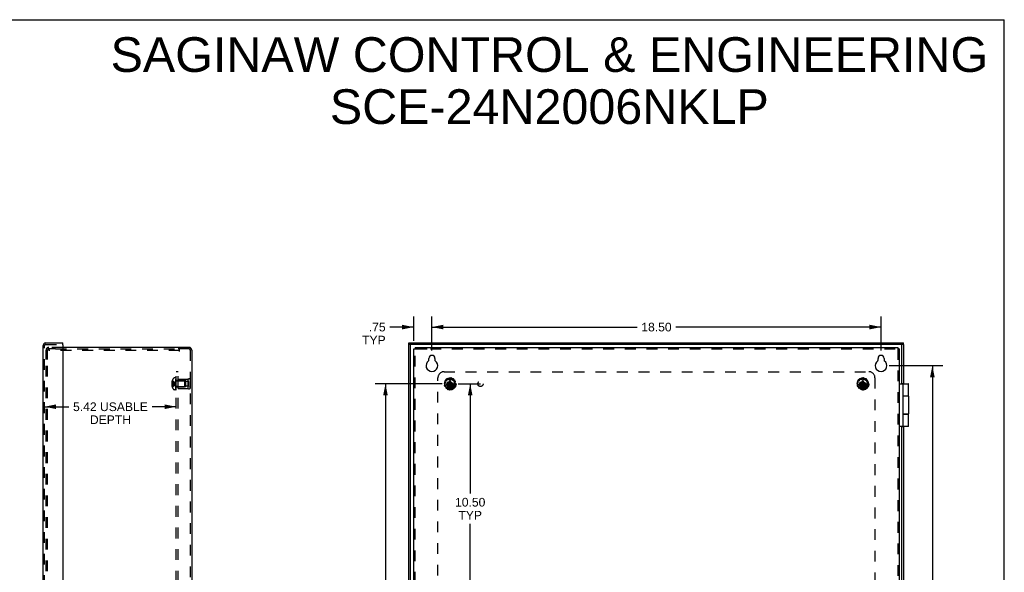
# Model space of a CAD drawing. Header units: inches. Extents: x 0 to 81, y 0 to 52.4.
# Tile 14 of 14: x 40.4 to 81, y 29.6 to 52.4. Entities that reach past the tile are written whole.
import ezdxf

# ---------------------------------------------------------------- set-up
doc = ezdxf.new("R2010")
doc.units = ezdxf.units.IN
doc.header["$LTSCALE"] = 4.452381
doc.header["$MEASUREMENT"] = 0
doc.linetypes.add('HIDDEN', pattern=[0.2, 0.1, -0.1])
doc.layers.get('0').update_dxf_attribs({"linetype": 'CONTINUOUS'})
for name, color, linetype in [('DEFAULT_2', 8, 'HIDDEN'), ('DIMENSIONS', 7, 'CONTINUOUS'), ('DOOR_ASSEMBLY', 7, 'CONTINUOUS'), ('SUBPANEL', 7, 'CONTINUOUS')]:
    doc.layers.add(name, color=color, linetype=linetype)
doc.styles.get("Standard").update_dxf_attribs({"font": 'arial.ttf'})
doc.dimstyles.new('DIMSTYLE_1', dxfattribs={"dimtxt": 0.357143, "dimasz": 0.47619, "dimexe": 0.09, "dimexo": 0.07, "dimgap": 0.0375, "dimtad": 0, "dimtih": 1, "dimtoh": 1, "dimzin": 4, "dimdsep": 46, "dimtxsty": 'Standard', "dimblk": '_FILLED', "dimblk1": '_FILLED', "dimblk2": '_FILLED', "dimcen": 0.09, "dimadec": 3, "dimazin": 1, "dimtfac": 1, "dimtdec": 3, "dimtofl": 0, "dimtmove": 0, "dimatfit": 3, "dimldrblk": '_FILLED', "dimfxl": 0, "dimtolj": 1, "dimtzin": 4, "dimarcsym": 0})

# ---------------------------------------------------------------- blocks, each defined once
blk = doc.blocks.new('_FILLED')
at = {"color": 0, "linetype": 'ByBlock'}
blk.add_solid([(0, 0), (-1, 0.2), (-1, -0.2)], dxfattribs=at)
blk = doc.blocks.new('*D6')
at = {"layer": 'DIMENSIONS', "color": 2, "linetype": 'Continuous'}
for p, q in [((57.376, 38.766), (57.376, 40.153)), ((75.876, 38.766), (75.876, 40.153)), ((57.376, 39.724), (65.824, 39.724)), ((75.876, 39.724), (67.429, 39.724))]:
    blk.add_line(p, q, dxfattribs=at)
at = {"layer": 'DIMENSIONS', "color": 2, "linetype": 'Continuous', "xscale": 0.4761904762, "yscale": 0.4761904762, "zscale": 0.4761904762, "rotation": 180}
blk.add_blockref('_FILLED', (57.376, 39.724), dxfattribs=at)
at = {"layer": 'DIMENSIONS', "color": 2, "linetype": 'Continuous', "xscale": 0.4761904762, "yscale": 0.4761904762, "zscale": 0.4761904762}
blk.add_blockref('_FILLED', (75.876, 39.724), dxfattribs=at)
at = {"layer": 'DIMENSIONS', "color": 2, "linetype": 'Continuous', "insert": (66.626, 39.903), "char_height": 0.3571, "width": 1.24801, "attachment_point": 2, "line_spacing_factor": 0.9}
blk.add_mtext('18.50', dxfattribs=at)
blk = doc.blocks.new('*D7')
at = {"layer": 'DIMENSIONS', "color": 2, "linetype": 'Continuous'}
for p, q in [((76.21, 38.136), (78.419, 38.136)), ((77.99, 38.136), (77.99, 27.243)), ((77.99, 15.636), (77.99, 26.529)), ((76.21, 15.636), (78.419, 15.636))]:
    blk.add_line(p, q, dxfattribs=at)
at = {"layer": 'DIMENSIONS', "color": 2, "linetype": 'Continuous', "xscale": 0.4761904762, "yscale": 0.4761904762, "zscale": 0.4761904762}
for p, rotation in [((77.99, 38.136), 90), ((77.99, 15.636), 270)]:
    blk.add_blockref('_FILLED', p, dxfattribs=dict(at, rotation=rotation))
at = {"layer": 'DIMENSIONS', "color": 2, "linetype": 'Continuous', "insert": (77.99, 27.065), "char_height": 0.3571, "width": 1.24801, "attachment_point": 2, "line_spacing_factor": 0.9}
blk.add_mtext('22.50', dxfattribs=at)
blk = doc.blocks.new('*D10')
at = {"layer": 'DIMENSIONS', "color": 2, "linetype": 'Continuous'}
for p, q in [((56.626, 39.159), (56.626, 40.153)), ((57.376, 38.766), (57.376, 40.153)), ((56.626, 39.724), (55.65, 39.724)), ((57.376, 39.724), (58.329, 39.724))]:
    blk.add_line(p, q, dxfattribs=at)
at = {"layer": 'DIMENSIONS', "color": 2, "linetype": 'Continuous', "xscale": 0.4761904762, "yscale": 0.4761904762, "zscale": 0.4761904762}
blk.add_blockref('_FILLED', (56.626, 39.724), dxfattribs=at)
at = {"layer": 'DIMENSIONS', "color": 2, "linetype": 'Continuous', "xscale": 0.4761904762, "yscale": 0.4761904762, "zscale": 0.4761904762, "rotation": 180}
blk.add_blockref('_FILLED', (57.376, 39.724), dxfattribs=at)
at = {"layer": 'DIMENSIONS', "color": 2, "linetype": 'Continuous', "insert": (55.471, 39.903), "char_height": 0.3571, "width": 0.96787, "attachment_point": 3, "line_spacing_factor": 0.9}
blk.add_mtext('.75\\PTYP', dxfattribs=at)
blk = doc.blocks.new('*D13')
at = {"layer": 'DIMENSIONS', "color": 2, "linetype": 'Continuous'}
for p, q in [((41.424, 36.444), (42.421, 36.444)), ((46.848, 36.444), (45.851, 36.444))]:
    blk.add_line(p, q, dxfattribs=at)
at = {"layer": 'DIMENSIONS', "color": 2, "linetype": 'Continuous', "xscale": 0.4761904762, "yscale": 0.4761904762, "zscale": 0.4761904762, "rotation": 180}
blk.add_blockref('_FILLED', (41.424, 36.444), dxfattribs=at)
at = {"layer": 'DIMENSIONS', "color": 2, "linetype": 'Continuous', "xscale": 0.4761904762, "yscale": 0.4761904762, "zscale": 0.4761904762}
blk.add_blockref('_FILLED', (46.848, 36.444), dxfattribs=at)
at = {"layer": 'DIMENSIONS', "color": 2, "linetype": 'Continuous', "insert": (44.136, 36.622), "char_height": 0.35714, "width": 3.07355, "attachment_point": 2, "line_spacing_factor": 0.9}
blk.add_mtext('5.42 USABLE\\PDEPTH', dxfattribs=at)
blk = doc.blocks.new('*D15')
at = {"layer": 'DIMENSIONS', "color": 2, "linetype": 'Continuous'}
for p, q in [((58.46, 37.386), (59.383, 37.386)), ((58.954, 37.386), (58.954, 32.87)), ((58.954, 26.886), (58.954, 31.62)), ((58.46, 26.886), (59.383, 26.886))]:
    blk.add_line(p, q, dxfattribs=at)
at = {"layer": 'DIMENSIONS', "color": 2, "linetype": 'Continuous', "xscale": 0.4761904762, "yscale": 0.4761904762, "zscale": 0.4761904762}
for p, rotation in [((58.954, 37.386), 90), ((58.954, 26.886), 270)]:
    blk.add_blockref('_FILLED', p, dxfattribs=dict(at, rotation=rotation))
at = {"layer": 'DIMENSIONS', "color": 2, "linetype": 'Continuous', "insert": (58.954, 32.691), "char_height": 0.3571, "width": 1.24801, "attachment_point": 2, "line_spacing_factor": 0.9}
blk.add_mtext('10.50\\PTYP', dxfattribs=at)
blk = doc.blocks.new('*D16')
at = {"layer": 'DIMENSIONS', "color": 2, "linetype": 'Continuous'}
for p, q in [((57.793, 37.386), (55.034, 37.386)), ((55.463, 37.386), (55.463, 27.243)), ((55.463, 16.386), (55.463, 26.529)), ((57.793, 16.386), (55.034, 16.386))]:
    blk.add_line(p, q, dxfattribs=at)
at = {"layer": 'DIMENSIONS', "color": 2, "linetype": 'Continuous', "xscale": 0.4761904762, "yscale": 0.4761904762, "zscale": 0.4761904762}
for p, rotation in [((55.463, 37.386), 90), ((55.463, 16.386), 270)]:
    blk.add_blockref('_FILLED', p, dxfattribs=dict(at, rotation=rotation))
at = {"layer": 'DIMENSIONS', "color": 2, "linetype": 'Continuous', "insert": (55.463, 27.065), "char_height": 0.3571, "width": 1.24801, "attachment_point": 2, "line_spacing_factor": 0.9}
blk.add_mtext('21.00', dxfattribs=at)

msp = doc.modelspace()

# ---------------------------------------------------------------- linework, layer by layer
at = {"color": 7, "linetype": 'Continuous'}
for p, q in [((0, 52.381), (80.952, 52.381)), ((80.952, 0), (80.952, 52.381)), ((56.626, 38.826), (56.686, 38.826)), ((56.686, 38.886), (56.686, 38.826)), ((76.566, 38.886), (76.566, 38.826)), ((76.626, 38.826), (76.566, 38.826))]:
    msp.add_line(p, q, dxfattribs=at)
at = {"color": 3, "linetype": 'Continuous'}
for p, q in [((47.371, 38.886), (42.174, 38.886)), ((47.483, 38.774), (47.483, 14.998)), ((56.626, 14.946), (56.626, 38.826)), ((56.686, 38.886), (76.566, 38.886)), ((76.626, 38.826), (76.626, 14.946)), ((57.251, 38.352), (57.251, 38.433)), ((57.501, 38.433), (57.501, 38.352)), ((75.751, 38.352), (75.751, 38.433)), ((76.001, 38.433), (76.001, 38.352))]:
    msp.add_line(p, q, dxfattribs=at)
for centre, radius, start, end in [((47.371, 38.774), 0.112, 0, 90), ((57.376, 38.433), 0.125, 0, 180), ((75.876, 38.433), 0.125, 0, 180), ((57.376, 38.136), 0.24, 123.8964, 56.1036), ((57.231, 38.352), 0.02, 303.8964, 360), ((57.521, 38.352), 0.02, 180, 236.1036), ((75.876, 38.136), 0.24, 123.8964, 56.1036), ((75.731, 38.352), 0.02, 303.8964, 360), ((76.021, 38.352), 0.02, 180, 236.1036)]:
    msp.add_arc(centre, radius, start, end, dxfattribs=at)
at = {"layer": 'DEFAULT_2', "color": 8, "linetype": 'HIDDEN'}
for p, q in [((41.483, 38.386), (41.483, 38.774)), ((41.543, 38.386), (41.543, 38.774)), ((42.174, 38.886), (41.595, 38.886)), ((41.879, 38.826), (41.595, 38.826)), ((41.603, 38.826), (41.603, 38.766)), ((46.983, 38.766), (41.603, 38.766)), ((41.879, 38.826), (46.92, 38.826)), ((46.983, 38.826), (46.92, 38.826)), ((46.983, 38.714), (46.983, 38.826)), ((47.371, 38.826), (46.983, 38.826)), ((47.423, 38.774), (47.423, 14.998)), ((56.686, 14.946), (56.686, 38.826)), ((56.686, 38.826), (56.738, 38.826)), ((56.738, 38.826), (57.313, 38.826)), ((57.313, 38.826), (76.566, 38.826)), ((76.566, 38.826), (76.566, 14.946)), ((41.483, 15.426), (41.483, 38.346)), ((41.543, 15.426), (41.543, 38.346)), ((46.682, 37.436), (46.66, 37.436)), ((46.682, 37.336), (46.66, 37.336)), ((46.682, 37.49), (46.669, 37.49)), ((46.682, 37.404), (46.669, 37.404)), ((46.682, 37.368), (46.669, 37.368)), ((46.682, 37.525), (46.682, 37.526)), ((46.682, 37.526), (46.682, 37.526)), ((46.682, 37.525), (46.682, 37.404)), ((46.682, 37.401), (46.682, 37.404)), ((46.682, 37.404), (46.682, 37.404)), ((46.682, 37.404), (46.711, 37.401)), ((46.682, 37.368), (46.682, 37.371)), ((46.682, 37.368), (46.682, 37.247)), ((46.682, 37.368), (46.682, 37.368)), ((46.711, 37.401), (46.739, 37.399)), ((46.828, 37.632), (46.767, 37.632)), ((46.818, 37.383), (46.843, 37.386)), ((46.818, 37.383), (46.843, 37.386)), ((46.828, 37.14), (46.828, 37.632)), ((46.833, 37.14), (46.833, 37.629)), ((46.848, 37.629), (46.833, 37.629)), ((46.848, 37.594), (46.833, 37.594)), ((46.848, 37.587), (46.833, 37.587)), ((46.848, 37.565), (46.833, 37.565)), ((46.848, 37.524), (46.833, 37.524)), ((46.848, 37.51), (46.833, 37.51)), ((46.848, 37.433), (46.833, 37.433)), ((46.848, 37.432), (46.833, 37.432)), ((46.848, 37.14), (46.848, 37.629)), ((46.865, 37.51), (47.193, 37.51)), ((46.923, 37.198), (46.923, 37.574)), ((46.923, 37.574), (47.323, 37.574)), ((47.235, 37.511), (46.923, 37.511)), ((47.193, 37.51), (47.193, 37.262)), ((47.203, 37.5), (47.193, 37.51)), ((47.203, 37.272), (47.203, 37.5)), ((47.235, 37.261), (47.235, 37.511)), ((47.36, 37.487), (47.235, 37.487)), ((47.323, 37.574), (47.323, 37.198)), ((47.36, 37.284), (47.36, 37.487)), ((47.423, 37.574), (47.423, 37.486)), ((47.423, 37.574), (47.423, 37.198)), ((57.917, 37.384), (57.889, 37.389)), ((57.893, 37.433), (57.922, 37.432)), ((57.895, 37.334), (57.921, 37.345)), ((57.934, 37.469), (57.911, 37.485)), ((57.927, 37.355), (57.925, 37.375)), ((57.932, 37.439), (57.938, 37.458)), ((57.933, 37.523), (57.958, 37.511)), ((57.985, 37.54), (57.969, 37.564)), ((57.97, 37.513), (57.984, 37.528)), ((57.986, 37.404), (58.267, 37.368)), ((57.986, 37.368), (58.267, 37.404)), ((57.987, 37.404), (57.986, 37.404)), ((57.986, 37.368), (57.987, 37.368)), ((58.022, 37.404), (57.987, 37.404)), ((57.987, 37.368), (58.022, 37.368)), ((58.005, 37.59), (58.024, 37.568)), ((58.077, 37.436), (58.022, 37.404)), ((58.022, 37.404), (58.231, 37.368)), ((58.022, 37.368), (58.231, 37.404)), ((58.022, 37.368), (58.077, 37.336)), ((58.035, 37.566), (58.054, 37.574)), ((58.059, 37.584), (58.056, 37.613)), ((58.108, 37.49), (58.077, 37.436)), ((58.077, 37.336), (58.176, 37.436)), ((58.077, 37.436), (58.176, 37.336)), ((58.077, 37.336), (58.108, 37.281)), ((58.099, 37.622), (58.107, 37.594)), ((58.108, 37.246), (58.144, 37.526)), ((58.108, 37.526), (58.108, 37.525)), ((58.144, 37.246), (58.108, 37.526)), ((58.108, 37.525), (58.108, 37.49)), ((58.108, 37.281), (58.144, 37.49)), ((58.144, 37.281), (58.108, 37.49)), ((58.116, 37.587), (58.136, 37.587)), ((58.144, 37.525), (58.144, 37.526)), ((58.144, 37.49), (58.144, 37.525)), ((58.176, 37.436), (58.144, 37.49)), ((58.144, 37.281), (58.176, 37.336)), ((58.146, 37.594), (58.154, 37.622)), ((58.231, 37.404), (58.176, 37.436)), ((58.176, 37.336), (58.231, 37.368)), ((58.197, 37.613), (58.193, 37.584)), ((58.199, 37.574), (58.217, 37.566)), ((58.229, 37.568), (58.247, 37.59)), ((58.266, 37.404), (58.231, 37.404)), ((58.231, 37.368), (58.266, 37.368)), ((58.267, 37.404), (58.266, 37.404)), ((58.266, 37.368), (58.267, 37.368)), ((58.283, 37.564), (58.268, 37.54)), ((58.269, 37.528), (58.282, 37.513)), ((58.294, 37.511), (58.32, 37.523)), ((58.314, 37.458), (58.321, 37.439)), ((58.342, 37.485), (58.318, 37.469)), ((58.327, 37.375), (58.325, 37.355)), ((58.33, 37.432), (58.359, 37.433)), ((58.331, 37.345), (58.358, 37.334)), ((58.364, 37.389), (58.335, 37.384)), ((74.917, 37.384), (74.889, 37.389)), ((74.893, 37.433), (74.922, 37.432)), ((74.895, 37.334), (74.921, 37.345)), ((74.934, 37.469), (74.911, 37.485)), ((74.927, 37.355), (74.925, 37.375)), ((74.932, 37.439), (74.938, 37.458)), ((74.933, 37.523), (74.958, 37.511)), ((74.985, 37.54), (74.969, 37.564)), ((74.97, 37.513), (74.984, 37.528)), ((74.986, 37.368), (75.267, 37.404)), ((74.987, 37.404), (74.986, 37.404)), ((74.986, 37.404), (75.267, 37.368)), ((74.986, 37.368), (74.987, 37.368)), ((75.022, 37.404), (74.987, 37.404)), ((74.987, 37.368), (75.022, 37.368)), ((75.005, 37.59), (75.024, 37.568)), ((75.077, 37.436), (75.022, 37.404)), ((75.022, 37.368), (75.231, 37.404)), ((75.022, 37.404), (75.231, 37.368)), ((75.022, 37.368), (75.077, 37.336)), ((75.035, 37.566), (75.054, 37.574)), ((75.059, 37.584), (75.056, 37.613)), ((75.108, 37.49), (75.077, 37.436)), ((75.077, 37.336), (75.176, 37.436)), ((75.077, 37.436), (75.176, 37.336)), ((75.077, 37.336), (75.108, 37.281)), ((75.099, 37.622), (75.107, 37.594)), ((75.108, 37.246), (75.144, 37.526)), ((75.108, 37.526), (75.108, 37.525)), ((75.144, 37.246), (75.108, 37.526)), ((75.108, 37.525), (75.108, 37.49)), ((75.108, 37.281), (75.144, 37.49)), ((75.144, 37.281), (75.108, 37.49)), ((75.116, 37.587), (75.136, 37.587)), ((75.144, 37.525), (75.144, 37.526)), ((75.144, 37.49), (75.144, 37.525)), ((75.176, 37.436), (75.144, 37.49)), ((75.144, 37.281), (75.176, 37.336)), ((75.146, 37.594), (75.154, 37.622)), ((75.231, 37.404), (75.176, 37.436)), ((75.176, 37.336), (75.231, 37.368)), ((75.197, 37.613), (75.193, 37.584)), ((75.199, 37.574), (75.217, 37.566)), ((75.229, 37.568), (75.247, 37.59)), ((75.266, 37.404), (75.231, 37.404)), ((75.231, 37.368), (75.266, 37.368)), ((75.267, 37.404), (75.266, 37.404)), ((75.266, 37.368), (75.267, 37.368)), ((75.283, 37.564), (75.268, 37.54)), ((75.269, 37.528), (75.282, 37.513)), ((75.294, 37.511), (75.32, 37.523)), ((75.314, 37.458), (75.321, 37.439)), ((75.342, 37.485), (75.318, 37.469)), ((75.327, 37.375), (75.325, 37.355)), ((75.33, 37.432), (75.359, 37.433)), ((75.331, 37.345), (75.358, 37.334)), ((75.364, 37.389), (75.335, 37.384)), ((46.682, 37.281), (46.669, 37.281)), ((46.682, 37.247), (46.682, 37.246)), ((46.682, 37.246), (46.682, 37.245)), ((46.828, 37.14), (46.767, 37.14)), ((46.848, 37.299), (46.833, 37.299)), ((46.848, 37.292), (46.833, 37.292)), ((46.848, 37.231), (46.833, 37.231)), ((46.848, 37.209), (46.833, 37.209)), ((46.848, 37.192), (46.833, 37.192)), ((46.848, 37.156), (46.833, 37.156)), ((46.833, 37.14), (46.848, 37.14)), ((46.865, 37.262), (47.193, 37.262)), ((47.235, 37.261), (46.923, 37.261)), ((46.923, 37.198), (47.323, 37.198)), ((47.203, 37.272), (47.193, 37.262)), ((47.36, 37.284), (47.235, 37.284)), ((47.423, 37.198), (47.423, 37.286)), ((57.936, 37.299), (57.908, 37.292)), ((57.936, 37.244), (57.956, 37.265)), ((57.957, 37.277), (57.947, 37.294)), ((57.988, 37.229), (57.965, 37.211)), ((58.016, 37.217), (58, 37.229)), ((58.01, 37.179), (58.02, 37.206)), ((58.064, 37.186), (58.05, 37.161)), ((58.094, 37.187), (58.075, 37.191)), ((58.104, 37.15), (58.102, 37.178)), ((58.108, 37.281), (58.108, 37.247)), ((58.108, 37.247), (58.108, 37.246)), ((58.144, 37.247), (58.144, 37.281)), ((58.144, 37.246), (58.144, 37.247)), ((58.15, 37.178), (58.148, 37.15)), ((58.178, 37.191), (58.158, 37.187)), ((58.202, 37.161), (58.189, 37.186)), ((58.233, 37.206), (58.243, 37.179)), ((58.253, 37.229), (58.236, 37.217)), ((58.287, 37.211), (58.265, 37.229)), ((58.305, 37.294), (58.295, 37.277)), ((58.297, 37.265), (58.317, 37.244)), ((58.344, 37.292), (58.316, 37.299)), ((74.936, 37.299), (74.908, 37.292)), ((74.936, 37.244), (74.956, 37.265)), ((74.957, 37.277), (74.947, 37.294)), ((74.988, 37.229), (74.965, 37.211)), ((75.016, 37.217), (75, 37.229)), ((75.01, 37.179), (75.02, 37.206)), ((75.064, 37.186), (75.05, 37.161)), ((75.094, 37.187), (75.075, 37.191)), ((75.104, 37.15), (75.102, 37.178)), ((75.108, 37.281), (75.108, 37.247)), ((75.108, 37.247), (75.108, 37.246)), ((75.144, 37.247), (75.144, 37.281)), ((75.144, 37.246), (75.144, 37.247)), ((75.15, 37.178), (75.148, 37.15)), ((75.178, 37.191), (75.158, 37.187)), ((75.202, 37.161), (75.189, 37.186)), ((75.233, 37.206), (75.243, 37.179)), ((75.253, 37.229), (75.236, 37.217)), ((75.287, 37.211), (75.265, 37.229)), ((75.305, 37.294), (75.295, 37.277)), ((75.297, 37.265), (75.317, 37.244)), ((75.344, 37.292), (75.316, 37.299))]:
    msp.add_line(p, q, dxfattribs=at)
for points in [[(46.669, 37.49), (46.667, 37.483), (46.666, 37.476), (46.664, 37.47), (46.663, 37.463), (46.662, 37.456), (46.661, 37.449), (46.661, 37.442), (46.66, 37.436)], [(46.66, 37.436), (46.66, 37.433), (46.661, 37.43), (46.662, 37.427), (46.662, 37.424), (46.663, 37.421), (46.664, 37.417), (46.665, 37.414), (46.666, 37.411), (46.668, 37.408), (46.669, 37.404)], [(46.669, 37.368), (46.668, 37.364), (46.666, 37.361), (46.665, 37.358), (46.664, 37.354), (46.663, 37.351), (46.662, 37.348), (46.662, 37.345), (46.661, 37.342), (46.66, 37.339), (46.66, 37.336)], [(46.66, 37.336), (46.661, 37.33), (46.661, 37.323), (46.662, 37.316), (46.663, 37.309), (46.664, 37.302), (46.666, 37.296), (46.667, 37.289), (46.669, 37.281)], [(46.682, 37.526), (46.711, 37.507), (46.739, 37.485), (46.767, 37.463), (46.793, 37.439), (46.818, 37.413), (46.843, 37.386)], [(46.682, 37.49), (46.711, 37.476), (46.739, 37.46), (46.766, 37.443), (46.793, 37.425), (46.818, 37.406), (46.843, 37.386)], [(46.682, 37.436), (46.711, 37.429), (46.739, 37.421), (46.766, 37.413), (46.793, 37.405), (46.818, 37.396), (46.843, 37.386)], [(46.682, 37.404), (46.682, 37.401), (46.682, 37.398), (46.682, 37.395), (46.682, 37.392), (46.682, 37.389), (46.682, 37.386)], [(46.682, 37.392), (46.682, 37.395), (46.682, 37.398)], [(46.682, 37.281), (46.711, 37.296), (46.739, 37.312), (46.766, 37.329), (46.793, 37.347), (46.818, 37.366), (46.843, 37.386)], [(46.682, 37.246), (46.711, 37.265), (46.739, 37.287), (46.767, 37.309), (46.793, 37.333), (46.818, 37.359), (46.843, 37.386)], [(46.682, 37.386), (46.682, 37.383), (46.682, 37.38), (46.682, 37.377), (46.682, 37.374), (46.682, 37.371), (46.682, 37.368)], [(46.682, 37.336), (46.711, 37.343), (46.739, 37.351), (46.766, 37.359), (46.793, 37.367), (46.818, 37.376), (46.843, 37.386)], [(46.682, 37.368), (46.711, 37.371), (46.739, 37.373), (46.766, 37.376), (46.793, 37.379), (46.818, 37.383)], [(46.682, 37.374), (46.682, 37.377), (46.682, 37.38)], [(46.682, 37.368), (46.711, 37.371), (46.739, 37.373), (46.767, 37.376), (46.793, 37.379)], [(46.739, 37.399), (46.767, 37.396), (46.793, 37.393), (46.818, 37.389)], [(46.766, 37.396), (46.793, 37.393), (46.818, 37.389), (46.843, 37.386)], [(57.986, 37.404), (57.986, 37.401), (57.986, 37.398), (57.986, 37.395), (57.986, 37.392), (57.986, 37.389), (57.986, 37.386)], [(57.986, 37.386), (57.986, 37.383), (57.986, 37.38), (57.986, 37.377), (57.986, 37.374), (57.986, 37.371), (57.986, 37.368)], [(58.144, 37.526), (58.138, 37.526), (58.132, 37.526), (58.126, 37.526), (58.12, 37.526), (58.114, 37.526), (58.108, 37.526)], [(58.267, 37.386), (58.267, 37.389), (58.267, 37.392), (58.267, 37.395), (58.267, 37.398), (58.267, 37.401), (58.267, 37.404)], [(58.267, 37.368), (58.267, 37.371), (58.267, 37.374), (58.267, 37.377), (58.267, 37.38), (58.267, 37.383), (58.267, 37.386)], [(74.986, 37.404), (74.986, 37.401), (74.986, 37.398), (74.986, 37.395), (74.986, 37.392), (74.986, 37.389), (74.986, 37.386)], [(74.986, 37.386), (74.986, 37.383), (74.986, 37.38), (74.986, 37.377), (74.986, 37.374), (74.986, 37.371), (74.986, 37.368)], [(75.144, 37.526), (75.138, 37.526), (75.132, 37.526), (75.126, 37.526), (75.12, 37.526), (75.114, 37.526), (75.108, 37.526)], [(75.267, 37.386), (75.267, 37.389), (75.267, 37.392), (75.267, 37.395), (75.267, 37.398), (75.267, 37.401), (75.267, 37.404)], [(75.267, 37.368), (75.267, 37.371), (75.267, 37.374), (75.267, 37.377), (75.267, 37.38), (75.267, 37.383), (75.267, 37.386)], [(58.108, 37.246), (58.114, 37.246), (58.12, 37.246), (58.126, 37.245), (58.132, 37.246), (58.138, 37.246), (58.144, 37.246)], [(75.108, 37.246), (75.114, 37.246), (75.12, 37.246), (75.126, 37.245), (75.132, 37.246), (75.138, 37.246), (75.144, 37.246)]]:
    msp.add_lwpolyline(points, dxfattribs=at)
for centre, radius in [((58.126, 37.386), 0.246), ((58.126, 37.386), 0.201), ((58.126, 37.386), 0.188), ((58.126, 37.386), 0.143), ((58.126, 37.386), 0.128), ((58.126, 37.386), 0.125), ((58.126, 37.386), 0.124), ((58.126, 37.386), 0.114), ((58.126, 37.386), 0.102), ((58.126, 37.386), 0.1), ((75.126, 37.386), 0.246), ((75.126, 37.386), 0.201), ((75.126, 37.386), 0.188), ((75.126, 37.386), 0.143), ((75.126, 37.386), 0.128), ((75.126, 37.386), 0.125), ((75.126, 37.386), 0.124), ((75.126, 37.386), 0.114), ((75.126, 37.386), 0.102), ((75.126, 37.386), 0.1)]:
    msp.add_circle(centre, radius, dxfattribs=at)
for centre, radius, start, end in [((41.595, 38.774), 0.112, 90, 180), ((41.595, 38.774), 0.052, 90, 180), ((47.371, 38.774), 0.052, 0, 90), ((47.01, 37.386), 0.357, 156.9983, 162.9593), ((47.01, 37.386), 0.357, 139.0666, 156.8097), ((46.767, 37.597), 0.035, 90, 139.0666), ((46.865, 37.547), 0.0372, 180, 210.0497), ((46.865, 37.547), 0.0372, 242.4601, 270), ((47.373, 37.487), 0.1, 60.0508, 119.9492), ((57.891, 37.399), 0.01, 176.9326, 259.8493), ((57.893, 37.423), 0.01, 88.1507, 171.0674), ((57.898, 37.325), 0.01, 112.1507, 195.0674), ((57.916, 37.493), 0.01, 152.9326, 235.8493), ((57.915, 37.374), 0.01, 6, 79.8493), ((57.928, 37.514), 0.01, 64.1507, 147.0674), ((57.917, 37.354), 0.01, 292.1507, 6), ((57.923, 37.442), 0.01, 268.1507, 342), ((57.929, 37.461), 0.01, 342, 55.8493), ((57.963, 37.52), 0.01, 244.1507, 318), ((57.978, 37.57), 0.01, 128.9326, 211.8493), ((57.976, 37.535), 0.01, 318, 31.8493), ((57.998, 37.584), 0.01, 40.1507, 123.0674), ((58.031, 37.575), 0.01, 220.1507, 294), ((58.05, 37.583), 0.01, 294, 7.8493), ((58.065, 37.614), 0.01, 104.9326, 187.8493), ((58.089, 37.619), 0.01, 16.1507, 99.0674), ((58.116, 37.597), 0.01, 196.1507, 270), ((58.136, 37.597), 0.01, 270, 343.8493), ((58.163, 37.619), 0.01, 80.9326, 163.8493), ((58.187, 37.614), 0.01, 352.1507, 75.0674), ((58.203, 37.583), 0.01, 172.1507, 246), ((58.221, 37.575), 0.01, 246, 319.8493), ((58.255, 37.584), 0.01, 56.9326, 139.8493), ((58.276, 37.535), 0.01, 148.1507, 222), ((58.275, 37.57), 0.01, 328.1507, 51.0674), ((58.29, 37.52), 0.01, 222, 295.8493), ((58.324, 37.461), 0.01, 124.1507, 198), ((58.324, 37.514), 0.01, 32.9326, 115.8493), ((58.33, 37.442), 0.01, 198, 271.8493), ((58.335, 37.354), 0.01, 174, 247.8493), ((58.337, 37.374), 0.01, 100.1507, 174), ((58.336, 37.493), 0.01, 304.1507, 27.0674), ((58.354, 37.325), 0.01, 344.9326, 67.8493), ((58.359, 37.423), 0.01, 8.9326, 91.8493), ((58.362, 37.399), 0.01, 280.1507, 3.0674), ((74.891, 37.399), 0.01, 176.9326, 259.8493), ((74.893, 37.423), 0.01, 88.1507, 171.0674), ((74.898, 37.325), 0.01, 112.1507, 195.0674), ((74.916, 37.493), 0.01, 152.9326, 235.8493), ((74.915, 37.374), 0.01, 6, 79.8493), ((74.928, 37.514), 0.01, 64.1507, 147.0674), ((74.917, 37.354), 0.01, 292.1507, 6), ((74.923, 37.442), 0.01, 268.1507, 342), ((74.929, 37.461), 0.01, 342, 55.8493), ((74.963, 37.52), 0.01, 244.1507, 318), ((74.978, 37.57), 0.01, 128.9326, 211.8493), ((74.976, 37.535), 0.01, 318, 31.8493), ((74.998, 37.584), 0.01, 40.1507, 123.0674), ((75.031, 37.575), 0.01, 220.1507, 294), ((75.05, 37.583), 0.01, 294, 7.8493), ((75.065, 37.614), 0.01, 104.9326, 187.8493), ((75.089, 37.619), 0.01, 16.1507, 99.0674), ((75.116, 37.597), 0.01, 196.1507, 270), ((75.136, 37.597), 0.01, 270, 343.8493), ((75.163, 37.619), 0.01, 80.9326, 163.8493), ((75.187, 37.614), 0.01, 352.1507, 75.0674), ((75.203, 37.583), 0.01, 172.1507, 246), ((75.221, 37.575), 0.01, 246, 319.8493), ((75.255, 37.584), 0.01, 56.9326, 139.8493), ((75.276, 37.535), 0.01, 148.1507, 222), ((75.275, 37.57), 0.01, 328.1507, 51.0674), ((75.29, 37.52), 0.01, 222, 295.8493), ((75.324, 37.461), 0.01, 124.1507, 198), ((75.324, 37.514), 0.01, 32.9326, 115.8493), ((75.33, 37.442), 0.01, 198, 271.8493), ((75.335, 37.354), 0.01, 174, 247.8493), ((75.337, 37.374), 0.01, 100.1507, 174), ((75.336, 37.493), 0.01, 304.1507, 27.0674), ((75.354, 37.325), 0.01, 344.9326, 67.8493), ((75.359, 37.423), 0.01, 8.9326, 91.8493), ((75.362, 37.399), 0.01, 280.1507, 3.0674), ((47.01, 37.386), 0.357, 197.0407, 203.0017), ((47.01, 37.386), 0.357, 203.1903, 220.9334), ((46.767, 37.175), 0.035, 220.9334, 270), ((46.865, 37.225), 0.0372, 149.9503, 180), ((46.865, 37.225), 0.0372, 90, 117.5399), ((47.373, 37.285), 0.1, 240.0508, 299.9492), ((57.906, 37.302), 0.01, 200.9326, 283.8493), ((57.943, 37.237), 0.01, 136.1507, 219.0674), ((57.939, 37.289), 0.01, 30, 103.8493), ((57.959, 37.219), 0.01, 224.9326, 307.8493), ((57.949, 37.272), 0.01, 316.1507, 30), ((57.994, 37.221), 0.01, 54, 127.8493), ((58.019, 37.176), 0.01, 160.1507, 243.0674), ((58.01, 37.209), 0.01, 340.1507, 54), ((58.041, 37.166), 0.01, 248.9326, 331.8493), ((58.073, 37.182), 0.01, 78, 151.8493), ((58.092, 37.178), 0.01, 4.1507, 78), ((58.114, 37.15), 0.01, 184.1507, 267.0674), ((58.138, 37.15), 0.01, 272.9326, 355.8493), ((58.16, 37.178), 0.01, 102, 175.8493), ((58.18, 37.182), 0.01, 28.1507, 102), ((58.211, 37.166), 0.01, 208.1507, 291.0674), ((58.242, 37.209), 0.01, 126, 199.8493), ((58.233, 37.176), 0.01, 296.9326, 19.8493), ((58.258, 37.221), 0.01, 52.1507, 126), ((58.293, 37.219), 0.01, 232.1507, 315.0674), ((58.304, 37.272), 0.01, 150, 223.8493), ((58.314, 37.289), 0.01, 76.1507, 150), ((58.31, 37.237), 0.01, 320.9326, 43.8493), ((58.347, 37.302), 0.01, 256.1507, 339.0674), ((74.906, 37.302), 0.01, 200.9326, 283.8493), ((74.943, 37.237), 0.01, 136.1507, 219.0674), ((74.939, 37.289), 0.01, 30, 103.8493), ((74.959, 37.219), 0.01, 224.9326, 307.8493), ((74.949, 37.272), 0.01, 316.1507, 30), ((74.994, 37.221), 0.01, 54, 127.8493), ((75.019, 37.176), 0.01, 160.1507, 243.0674), ((75.01, 37.209), 0.01, 340.1507, 54), ((75.041, 37.166), 0.01, 248.9326, 331.8493), ((75.073, 37.182), 0.01, 78, 151.8493), ((75.092, 37.178), 0.01, 4.1507, 78), ((75.114, 37.15), 0.01, 184.1507, 267.0674), ((75.138, 37.15), 0.01, 272.9326, 355.8493), ((75.16, 37.178), 0.01, 102, 175.8493), ((75.18, 37.182), 0.01, 28.1507, 102), ((75.211, 37.166), 0.01, 208.1507, 291.0674), ((75.242, 37.209), 0.01, 126, 199.8493), ((75.233, 37.176), 0.01, 296.9326, 19.8493), ((75.258, 37.221), 0.01, 52.1507, 126), ((75.293, 37.219), 0.01, 232.1507, 315.0674), ((75.304, 37.272), 0.01, 150, 223.8493), ((75.314, 37.289), 0.01, 76.1507, 150), ((75.31, 37.237), 0.01, 320.9326, 43.8493), ((75.347, 37.302), 0.01, 256.1507, 339.0674)]:
    msp.add_arc(centre, radius, start, end, dxfattribs=at)
at = {"layer": 'DOOR_ASSEMBLY', "color": 3, "linetype": 'Continuous'}
for p, q in [((41.364, 14.81), (41.364, 38.961)), ((41.476, 39.073), (42.174, 39.073)), ((42.174, 38.998), (42.174, 14.773)), ((56.421, 39.073), (76.796, 39.073)), ((56.421, 14.758), (56.421, 39.013)), ((76.796, 39.013), (76.796, 37.386)), ((76.796, 35.636), (76.796, 27.761))]:
    msp.add_line(p, q, dxfattribs=at)
at = {"layer": 'DOOR_ASSEMBLY', "color": 8, "linetype": 'HIDDEN'}
for p, q in [((41.424, 14.81), (41.424, 38.961)), ((41.476, 39.013), (42.159, 39.013))]:
    msp.add_line(p, q, dxfattribs=at)
at = {"layer": 'DOOR_ASSEMBLY', "color": 7, "linetype": 'Continuous'}
for p, q in [((42.174, 39.013), (42.159, 39.013)), ((42.174, 39.013), (42.174, 39.073)), ((56.421, 39.013), (56.421, 39.073)), ((76.796, 39.013), (56.421, 39.013)), ((56.481, 39.013), (56.481, 14.758)), ((76.736, 37.386), (76.736, 39.013)), ((76.796, 39.013), (76.796, 39.073)), ((76.626, 37.386), (76.99, 37.386)), ((76.736, 37.401), (76.796, 37.401)), ((76.771, 37.366), (76.771, 35.656)), ((77.01, 36.906), (77.01, 37.366)), ((76.778, 36.886), (76.99, 36.886)), ((76.994, 36.881), (76.791, 36.881)), ((76.934, 36.881), (76.934, 36.886)), ((76.941, 36.886), (76.941, 36.881)), ((77.014, 36.161), (77.014, 36.861)), ((76.99, 36.136), (76.778, 36.136)), ((76.778, 36.136), (76.778, 36.136)), ((76.791, 36.141), (76.994, 36.141)), ((76.934, 36.136), (76.934, 36.141)), ((76.941, 36.141), (76.941, 36.136)), ((77.01, 35.656), (77.01, 36.116)), ((76.99, 35.636), (76.626, 35.636)), ((76.736, 27.761), (76.736, 35.636)), ((76.796, 35.621), (76.736, 35.621))]:
    msp.add_line(p, q, dxfattribs=at)
at = {"layer": 'DOOR_ASSEMBLY', "color": 3, "linetype": 'Continuous'}
for centre, radius, start, end in [((41.476, 38.961), 0.112, 90, 180), ((42.159, 38.998), 0.015, 0, 90)]:
    msp.add_arc(centre, radius, start, end, dxfattribs=at)
at = {"layer": 'DOOR_ASSEMBLY', "color": 8, "linetype": 'HIDDEN'}
msp.add_arc((41.476, 38.961), 0.052, 90, 180, dxfattribs=at)
at = {"layer": 'DOOR_ASSEMBLY', "color": 7, "linetype": 'Continuous'}
for centre, start, end in [((76.751, 37.366), 0, 90), ((76.99, 37.366), 0, 90), ((76.99, 36.906), 270, 360), ((76.791, 36.901), 180.0002, 270), ((76.994, 36.861), 0, 90), ((76.791, 36.121), 90, 180), ((76.99, 36.116), 0, 90), ((76.994, 36.161), 270, 360), ((76.751, 35.656), 270, 360), ((76.99, 35.656), 270, 360)]:
    msp.add_arc(centre, 0.02, start, end, dxfattribs=at)
at = {"layer": 'SUBPANEL', "color": 8, "linetype": 'HIDDEN'}
for p, q in [((46.848, 15.886), (46.848, 37.886)), ((46.923, 37.886), (46.848, 37.886)), ((46.923, 15.886), (46.923, 37.886)), ((57.876, 37.886), (75.376, 37.886)), ((46.923, 37.526), (46.848, 37.526)), ((46.923, 37.495), (46.848, 37.495)), ((57.626, 16.136), (57.626, 37.636)), ((75.626, 37.636), (75.626, 16.136)), ((46.923, 37.277), (46.848, 37.277)), ((46.923, 37.245), (46.848, 37.245))]:
    msp.add_line(p, q, dxfattribs=at)
for centre, radius in [((58.126, 37.386), 0.141), ((59.376, 37.386), 0.109), ((75.126, 37.386), 0.141)]:
    msp.add_circle(centre, radius, dxfattribs=at)
for centre, start, end in [((57.876, 37.636), 90, 180), ((75.376, 37.636), 0, 90)]:
    msp.add_arc(centre, 0.25, start, end, dxfattribs=at)

# ---------------------------------------------------------------- texts
at = {"layer": 'DIMENSIONS', "color": 2, "linetype": 'Continuous', "insert": (62.214, 51.659), "char_height": 1.42857, "width": 36.08072, "attachment_point": 2, "line_spacing_factor": 0.9}
msp.add_mtext('SAGINAW CONTROL & ENGINEERING\\PSCE-24N2006NKLP', dxfattribs=at)

# ---------------------------------------------------------------- dimensions: what is measured, and where the dimension line sits
at = {"layer": 'DIMENSIONS', "color": 2, "linetype": 'Continuous'}
dim = msp.add_linear_dim(base=(57.376, 39.724), p1=(56.626, 39.089), p2=(57.376, 38.696), text='<>\\PTYP', dimstyle='DIMSTYLE_1', dxfattribs=at)
dim.commit()
dim.dimension.update_dxf_attribs({"geometry": '*D10', "text_midpoint": (54.987, 39.456), "dimtype": 160})
for base, p1, p2, angle, picture, middle in [((57.376, 39.724), (75.876, 38.696), (57.376, 38.696), 180, '*D6', (66.641, 39.722)), ((77.99, 15.636), (76.14, 38.136), (76.14, 15.636), 270, '*D7', (77.985, 26.884)), ((55.463, 37.386), (57.863, 16.386), (57.863, 37.386), 90, '*D16', (55.458, 26.884))]:
    dim = msp.add_linear_dim(base=base, p1=p1, p2=p2, angle=angle, dimstyle='DIMSTYLE_1', dxfattribs=at)
    dim.commit()
    dim.dimension.update_dxf_attribs({"geometry": picture, "text_midpoint": middle, "dimtype": 160})
for base, p1, p2, angle, text, picture, middle in [((41.424, 36.444), (46.848, 37.636), (41.424, 39.013), 180, '<> USABLE\\PDEPTH', '*D13', (44.136, 36.176)), ((58.954, 26.886), (58.39, 37.386), (58.39, 26.886), 270, '<>\\PTYP', '*D15', (58.954, 32.245))]:
    dim = msp.add_linear_dim(base=base, p1=p1, p2=p2, angle=angle, text=text, dimstyle='DIMSTYLE_1', dxfattribs=at)
    dim.commit()
    dim.dimension.update_dxf_attribs({"geometry": picture, "text_midpoint": middle, "dimtype": 160})

doc.saveas('drawing.dxf')
